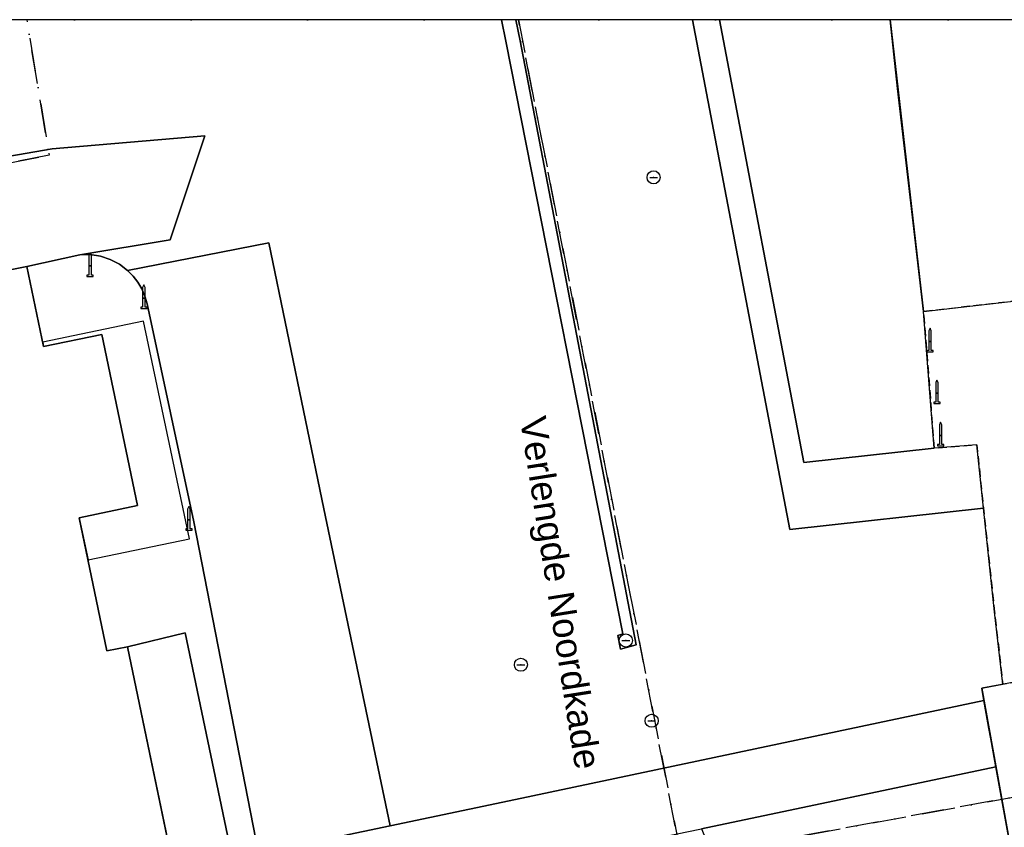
# Model space of a CAD drawing. Header units: millimetres. Extents: x 164728506 to 164943506, y 402859234 to 403059398.
# Tile 12 of 14: x 164836238 to 164873813, y 403028603 to 403059398. Entities that reach past the tile are written whole.
import ezdxf
from ezdxf.enums import TextEntityAlignment as Align

# ---------------------------------------------------------------- set-up
doc = ezdxf.new("R2010")
doc.units = ezdxf.units.MM
doc.header["$LTSCALE"] = 100
for name, pattern in [('BORDER', [44.45, 12.7, -6.35, 12.7, -6.35, 0, -6.35]), ('HIDDEN', [9.525, 6.35, -3.175]), ('HIDDEN2', [4.7625, 3.175, -1.5875])]:
    doc.linetypes.add(name, pattern=pattern)
for name, color, linetype in [('ADRES_STRAATNAAM', 7, 'Continuous'), ('GEBOUWINSTALLATIE', 7, 'Continuous'), ('K--L9000_PERCEEL', 210, 'BORDER'), ('ONBEGROEIDTERREINDEEL', 15, 'HIDDEN2'), ('PAAL', 14, 'Continuous'), ('PAND', 240, 'Continuous'), ('PUT', 8, 'Continuous'), ('RASTERVERDELING', 8, 'HIDDEN'), ('WEGDEEL', 8, 'Continuous')]:
    doc.layers.add(name, color=color, linetype=linetype)
doc.styles.get("Standard").update_dxf_attribs({"font": 'arial.ttf'})

# ---------------------------------------------------------------- blocks, each defined once
blk = doc.blocks.new('PAAL')
at = {"flags": 128}
blk.add_lwpolyline([(-120, -400), (120, -400), (120, -350), (50, -350), (50, 400), (0, 500), (-50, 400), (-50, -350), (-120, -350), (-120, -400)], dxfattribs=at)
blk.add_point((0, 0))
blk = doc.blocks.new('PUT')
at = {"flags": 128}
blk.add_lwpolyline([(-150, 0), (150, 0)], dxfattribs=at)
blk.add_circle((0, 0), 250)
blk.add_point((0, 0))

msp = doc.modelspace()

# ---------------------------------------------------------------- linework, layer by layer
at = {"layer": 'GEBOUWINSTALLATIE', "flags": 128}
msp.add_lwpolyline([(164840958, 403047901), (164837117, 403047101), (164837152, 403046935), (164839368, 403047391), (164840732, 403040872), (164838510, 403040409), (164838845, 403038800), (164842714, 403039605), (164840958, 403047901)], dxfattribs=at)
at = {"layer": 'K--L9000_PERCEEL', "flags": 128}
for points in [[(164737857, 403034866), (164737911, 403034876), (164835717, 403053917), (164837365, 403054238), (164836509.14906, 403059398), (164831276.678165, 403059398), (164821106, 403057698), (164817125, 403057026), (164804756, 403055268), (164798652, 403054616), (164797898, 403058495), (164742788, 403047833), (164733084.20015, 403059398), (164728506, 403059398), (164728506, 403053568), (164731355, 403047870), (164732382, 403045816), (164737857, 403034866)], [(164728506, 403040476.125252), (164729171, 403039335), (164735004, 403010031), (164739536, 402987305), (164737267, 402986879), (164735535, 402986565), (164741518, 402955704), (164747148, 402926452), (164747963, 402926229), (164748753, 402926007), (164754285, 402895241), (164760455, 402860816), (164760709.125431, 402859398), (164801639.096418, 402859398), (164801014, 402862784), (164813826, 402865135), (164816896, 402865698), (164815160.185277, 402859398), (164846862.306409, 402859398), (164913849, 402872140), (164914838, 402874023), (164928506, 402876621.118342), (164928506, 403039774.590729), (164861492, 403027425), (164855269.358473, 403059398), (164836509.14906, 403059398), (164837365, 403054238), (164835717, 403053917), (164737911, 403034876), (164737857, 403034866), (164732382, 403045816), (164731355, 403047870), (164728506, 403053568), (164728506, 403040476.125252)], [(164855269.358473, 403059398), (164861492, 403027425), (164928506, 403039774.590729), (164928506, 403059398), (164855269.358473, 403059398)]]:
    msp.add_lwpolyline(points, dxfattribs=at)
at = {"layer": 'ONBEGROEIDTERREINDEEL', "flags": 128}
msp.add_lwpolyline([(164928506, 403059398), (164928506, 403056494.670094), (164906605, 403054242), (164906074.586237, 403059398), (164892959.669944, 403059398), (164893946, 403050937), (164870732, 403048268), (164871139, 403043060), (164872764, 403043190), (164873021, 403040773), (164873442, 403036824), (164873757, 403034059), (164887450, 403036590), (164887860, 403034310), (164885540, 403033890), (164886135, 403030679), (164886873, 403030824), (164888259, 403031097), (164892268, 403031784), (164915485, 403036133), (164928506, 403038551.681792), (164928506, 403059398), (164928506, 403059398)], dxfattribs=at)
at = {"layer": 'PAND', "flags": 128}
for points in [[(164869462.556879, 403059398), (164870732, 403048268), (164893946, 403050937), (164892959.669944, 403059398), (164869462.556879, 403059398)], [(164864051, 402986453), (164863909, 402986427), (164863107, 402990732), (164863029, 402990718), (164862563, 402993272), (164859400, 402992684), (164859363, 402992859), (164846186, 402990355), (164845392, 402994540), (164847770, 402994991), (164846438, 403002019), (164844059, 403001568), (164843287, 403005640), (164846451, 403006228), (164840350, 403035489), (164839567, 403035333), (164838510, 403040409), (164840732, 403040872), (164839368, 403047391), (164837152, 403046935), (164836516, 403049987), (164800890, 403042919)], [(164887450, 403036590), (164872950, 403033910), (164874330, 403026290), (164886530, 403028550), (164885540, 403033890), (164887860, 403034310), (164887450, 403036590)]]:
    msp.add_lwpolyline(points, dxfattribs=at)
at = {"layer": 'RASTERVERDELING', "flags": 128}
msp.add_lwpolyline([(164728506, 402859398), (164928506, 402859398), (164928506, 403059398), (164728506, 403059398), (164728506, 402859398)], dxfattribs=at)
at = {"layer": 'WEGDEEL', "flags": 128}
for points in [[(164834450, 403053954), (164837476, 403054479), (164843301, 403054973), (164841974, 403050998), (164838538, 403050438), (164838931, 403050442), (164839320, 403050381), (164839694, 403050258), (164840042, 403050075), (164840356, 403049838), (164845747, 403050896), (164847848, 403040747), (164850374, 403028658), (164854912, 403029614), (164873036, 403033434), (164872950, 403033910), (164873757, 403034059), (164873442, 403036824), (164873021, 403040773), (164865624, 403039964), (164861915.606813, 403059398), (164855173.564098, 403059398), (164855333, 403058591), (164859764, 403035558), (164859166, 403035392), (164859060, 403035922), (164859260, 403035980), (164854789, 403058575), (164854627.869904, 403059398), (164834211.546042, 403059398)], [(164854627.869904, 403059398), (164854789, 403058575), (164859260, 403035980), (164859060, 403035922), (164859166, 403035392), (164859764, 403035558), (164855333, 403058591), (164855173.564098, 403059398), (164854627.869904, 403059398)], [(164872764, 403043190), (164871139, 403043060), (164866160, 403042519), (164862946.643582, 403059398), (164861915.606813, 403059398), (164865624, 403039964), (164873021, 403040773), (164872764, 403043190)], [(164869742, 403056769), (164869452.867826, 403059398), (164862946.643582, 403059398), (164866160, 403042519), (164871139, 403043060), (164870732, 403048268), (164869742, 403056769)], [(164831266, 403053135), (164829801, 403048655), (164836516, 403049987), (164838538, 403050438), (164841974, 403050998), (164843301, 403054973), (164837476, 403054479), (164834450, 403053954), (164831266, 403053135)], [(164840356, 403049838), (164840566, 403049625), (164840747, 403049389), (164840898, 403049131), (164841016, 403048857), (164841099, 403048570), (164842885, 403040251), (164845347, 403027619), (164846015, 403027748), (164850373, 403028658), (164850374, 403028658), (164847848, 403040747), (164845747, 403050896), (164840356, 403049838)], [(164842885, 403040251), (164841099, 403048570), (164841016, 403048857), (164840898, 403049131), (164840747, 403049389), (164840566, 403049625), (164840356, 403049838), (164840042, 403050075), (164839694, 403050258), (164839320, 403050381), (164838931, 403050442), (164838538, 403050438), (164836516, 403049987), (164837152, 403046935), (164839368, 403047391), (164840732, 403040872), (164838510, 403040409), (164839567, 403035333), (164840350, 403035489), (164842549, 403036018), (164844400, 403027205)], [(164845347, 403027619), (164842885, 403040251)], [(164852628, 403017963), (164848066, 403017006), (164846630, 403016704), (164844833, 403025205), (164844564, 403025147), (164844129, 403027147), (164844400, 403027205), (164842549, 403036018), (164840350, 403035489), (164846192, 403007471), (164854090, 403008986), (164854166, 403008997), (164854242, 403008995), (164854317, 403008979), (164854387, 403008950), (164854452, 403008910), (164852628, 403017963)], [(164873493, 403030911), (164873301, 403031971), (164873228, 403032373), (164873036, 403033434), (164854912, 403029614), (164850374, 403028658), (164850373, 403028658), (164846015, 403027748), (164846223, 403026727), (164846338, 403026272), (164846498, 403025565), (164846569, 403025253), (164850675, 403026112), (164851105, 403026202), (164855706, 403027170), (164861702, 403028431), (164862259, 403028548), (164873493, 403030911)], [(164874330, 403026290), (164873493, 403030911), (164862259, 403028548), (164872269, 403004691), (164883198, 403006745)]]:
    msp.add_lwpolyline(points, dxfattribs=at)

# ---------------------------------------------------------------- block references
at = {"layer": 'PAAL'}
for p in [(164838926, 403050011), (164840980, 403048782), (164870978, 403047133), (164871244, 403045159), (164871384, 403043548), (164842695, 403040332)]:
    msp.add_blockref('PAAL', p, dxfattribs=at)
at = {"layer": 'PUT'}
for p in [(164860430, 403053387), (164859370, 403035726), (164855365, 403034802), (164860354, 403032666)]:
    msp.add_blockref('PUT', p, dxfattribs=at)

# ---------------------------------------------------------------- texts
at = {"layer": 'ADRES_STRAATNAAM'}
msp.add_text('Verlengde Noordkade', height=1000, rotation=-81, dxfattribs=at).set_placement((164856386, 403037470), align=Align.CENTER)

doc.saveas('drawing.dxf')
